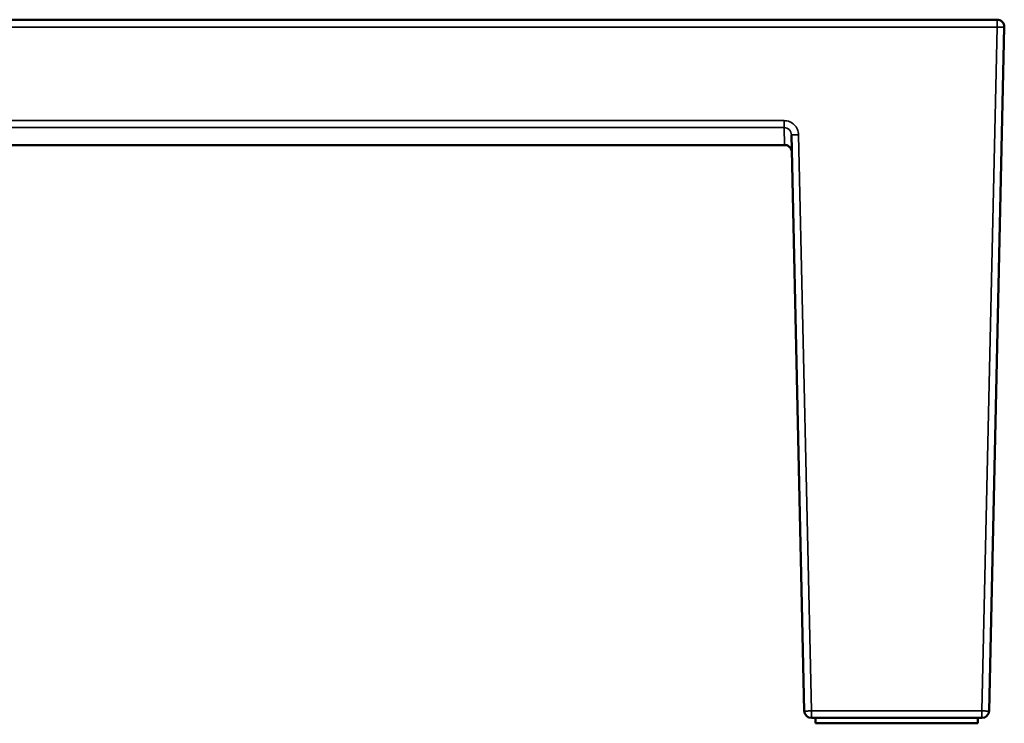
# Model space of a CAD drawing. Header units: millimetres. Extents: x 2057 to 6014, y 1768 to 4066.
# Tile 11 of 13: x 3156 to 4256, y 1768 to 2554. Entities that reach past the tile are written whole.
import ezdxf

# ---------------------------------------------------------------- set-up
doc = ezdxf.new("R2010")
doc.units = ezdxf.units.MM
doc.layers.add('Visibile (ISO)', color=7, linetype='Continuous', lineweight=50)
doc.layers.add('Visibile sottile (ISO)', color=7, linetype='Continuous', lineweight=35)

msp = doc.modelspace()

# ---------------------------------------------------------------- linework, layer by layer
at = {"layer": 'Visibile (ISO)'}
for p, q in [((4248.2, 2553.6), (2064.6, 2553.6)), ((4256.2, 2545.4), (4239.3, 1781.4)), ((4018.4, 2425.1), (4032.7, 1781.4)), ((4010.8, 2413.6), (2302, 2413.6)), ((4010.8, 2413.6), (4010.8, 2413.6)), ((4231.3, 1773.6), (4040.7, 1773.6)), ((4045.5, 1767.6), (4045.5, 1773.6)), ((4226.5, 1767.6), (4226.5, 1773.6)), ((4045.5, 1767.6), (4226.5, 1767.6))]:
    msp.add_line(p, q, dxfattribs=at)
for centre, start, end in [((4248.2, 2545.6), 358.73, 90), ((4040.7, 1781.6), 181.27, 270), ((4231.3, 1781.6), 270, 358.73)]:
    msp.add_arc(centre, 8, start, end, dxfattribs=at)
msp.add_open_spline([(4010.8, 2413.6), (4011.4, 2413.6), (4011.9, 2413.5), (4012.4, 2413.4), (4012.9, 2413.3), (4013.4, 2413.2), (4013.9, 2413), (4014.4, 2412.8), (4014.9, 2412.5), (4015.3, 2412.2), (4015.7, 2411.9), (4016.1, 2411.6), (4016.5, 2411.2), (4016.9, 2410.9), (4017.2, 2410.5), (4017.5, 2410), (4017.8, 2409.6), (4018, 2409.2), (4018.2, 2408.7), (4018.4, 2408.2), (4018.6, 2407.8), (4018.7, 2407.3), (4018.8, 2406.8), (4018.8, 2406.3), (4018.8, 2405.8)], degree=3, knots=[0.022166, 0.022166, 0.022166, 0.022166, 0.215474, 0.215474, 0.215474, 0.410798, 0.410798, 0.410798, 0.606373, 0.606373, 0.606373, 0.799841, 0.799841, 0.799841, 0.992442, 0.992442, 0.992442, 1.185256, 1.185256, 1.185256, 1.378075, 1.378075, 1.378075, 1.570796, 1.570796, 1.570796, 1.570796], dxfattribs=at)
at = {"layer": 'Visibile sottile (ISO)'}
for p, q in [((4248.2, 2545.4), (4248.2, 2553.6)), ((4248.2, 2545.4), (2064.6, 2545.4)), ((4231.3, 1781.4), (4248.2, 2545.4)), ((2302.4, 2440.8), (4010.4, 2440.8)), ((2302.4, 2433), (4010.4, 2433)), ((4010.4, 2433), (4010.4, 2440.8)), ((4010.4, 2433), (4010.8, 2413.6)), ((4026.4, 2425.1), (4040.7, 1781.4)), ((4040.7, 1781.4), (4231.3, 1781.4)), ((4040.7, 1781.4), (4040.7, 1773.6)), ((4231.3, 1781.4), (4231.3, 1773.6))]:
    msp.add_line(p, q, dxfattribs=at)
msp.add_ellipse((4026.4, 2425.2), major_axis=(-8, -0.18), ratio=0.022158, start_param=0, end_param=1.570305, dxfattribs=at)
for points, knots in [([(4248.2, 2545.4), (4248.7, 2545.4), (4249.2, 2545.4), (4249.7, 2545.4), (4250.1, 2545.4), (4250.6, 2545.4), (4251, 2545.4), (4251.5, 2545.4), (4251.9, 2545.3), (4252.3, 2545.3), (4252.7, 2545.3), (4253.1, 2545.3), (4253.5, 2545.3), (4253.8, 2545.3), (4254.2, 2545.3), (4254.5, 2545.3), (4254.6, 2545.3), (4254.8, 2545.3), (4254.9, 2545.3), (4255, 2545.3), (4255, 2545.3), (4255.1, 2545.3), (4255.1, 2545.3), (4255.2, 2545.3), (4255.3, 2545.3), (4255.3, 2545.3), (4255.4, 2545.3), (4255.4, 2545.3), (4255.5, 2545.4), (4255.5, 2545.4), (4255.6, 2545.4), (4255.6, 2545.4), (4255.7, 2545.4), (4255.7, 2545.4), (4255.8, 2545.4), (4255.9, 2545.4), (4255.9, 2545.4), (4256, 2545.4), (4256, 2545.4), (4256, 2545.4), (4256, 2545.4), (4256.1, 2545.4), (4256.1, 2545.4), (4256.1, 2545.4), (4256.1, 2545.4), (4256.1, 2545.4), (4256.1, 2545.4), (4256.2, 2545.4), (4256.2, 2545.4), (4256.2, 2545.4), (4256.2, 2545.4), (4256.2, 2545.4), (4256.2, 2545.4), (4256.2, 2545.4), (4256.2, 2545.4), (4256.2, 2545.4), (4256.2, 2545.4), (4256.2, 2545.4), (4256.2, 2545.4), (4256.2, 2545.4), (4256.2, 2545.4), (4256.2, 2545.4), (4256.2, 2545.4), (4256.2, 2545.4), (4256.2, 2545.4), (4256.2, 2545.4), (4256.2, 2545.4), (4256.2, 2545.4), (4256.2, 2545.4), (4256.2, 2545.4), (4256.2, 2545.4), (4256.2, 2545.4), (4256.2, 2545.4)], [0, 0, 0, 0, 0.790633, 0.790633, 0.790633, 1.581266, 1.581266, 1.581266, 2.372928, 2.372928, 2.372928, 3.164591, 3.164591, 3.164591, 3.947531, 3.947531, 3.947531, 4.339001, 4.339001, 4.339001, 4.534736, 4.534736, 4.534736, 4.73047, 4.73047, 4.73047, 4.924787, 4.924787, 4.924787, 5.119103, 5.119103, 5.119103, 5.31342, 5.31342, 5.31342, 5.702053, 5.702053, 5.702053, 5.896369, 5.896369, 5.896369, 6.090685, 6.090685, 6.090685, 6.285002, 6.285002, 6.285002, 6.481207, 6.481207, 6.481207, 6.677413, 6.677413, 6.677413, 7.069823, 7.069823, 7.069823, 7.462234, 7.462234, 7.462234, 7.854645, 7.854645, 7.854645, 8.639762, 8.639762, 8.639762, 9.424878, 9.424878, 9.424878, 10.992358, 10.992358, 10.992358, 12.562441, 12.562441, 12.562441, 12.562441]), ([(4010.4, 2440.8), (4012.5, 2440.8), (4014.5, 2440.4), (4016.5, 2439.6), (4018.4, 2438.8), (4020.1, 2437.7), (4021.6, 2436.2), (4023.1, 2434.8), (4024.3, 2433), (4025.1, 2431.1), (4025.9, 2429.2), (4026.4, 2427.1), (4026.4, 2425.1)], [-3.124216, -3.124216, -3.124216, -3.124216, -2.737039, -2.737039, -2.737039, -2.349863, -2.349863, -2.349863, -1.962687, -1.962687, -1.962687, -1.57551, -1.57551, -1.57551, -1.57551]), ([(4010.4, 2433), (4011.4, 2433), (4012.5, 2432.8), (4014.4, 2432), (4015.3, 2431.4), (4016.7, 2429.9), (4017.3, 2429.1), (4018.2, 2427.1), (4018.4, 2426.1), (4018.4, 2425.1)], [-3.124216, -3.124216, -3.124216, -3.124216, -2.737039, -2.737039, -2.349863, -2.349863, -1.962687, -1.962687, -1.57551, -1.57551, -1.57551, -1.57551]), ([(4040.7, 1781.4), (4040.2, 1781.4), (4039.7, 1781.4), (4039.3, 1781.4), (4038.8, 1781.4), (4038.3, 1781.4), (4037.9, 1781.4), (4037.4, 1781.4), (4037, 1781.3), (4036.6, 1781.3), (4036.2, 1781.3), (4035.8, 1781.3), (4035.4, 1781.3), (4035.1, 1781.3), (4034.7, 1781.3), (4034.4, 1781.3), (4034.3, 1781.3), (4034.2, 1781.3), (4034, 1781.3), (4034, 1781.3), (4033.9, 1781.3), (4033.8, 1781.3), (4033.8, 1781.3), (4033.7, 1781.3), (4033.6, 1781.3), (4033.6, 1781.3), (4033.5, 1781.3), (4033.5, 1781.3), (4033.4, 1781.4), (4033.4, 1781.4), (4033.3, 1781.4), (4033.3, 1781.4), (4033.2, 1781.4), (4033.2, 1781.4), (4033.2, 1781.4), (4033.1, 1781.4), (4033.1, 1781.4), (4033, 1781.4), (4033, 1781.4), (4033, 1781.4), (4033, 1781.4), (4032.9, 1781.4), (4032.9, 1781.4), (4032.9, 1781.4), (4032.8, 1781.4), (4032.8, 1781.4), (4032.8, 1781.4), (4032.8, 1781.4), (4032.8, 1781.4), (4032.8, 1781.4), (4032.8, 1781.4), (4032.7, 1781.4), (4032.7, 1781.4), (4032.7, 1781.4), (4032.7, 1781.4), (4032.7, 1781.4), (4032.7, 1781.4), (4032.7, 1781.4), (4032.7, 1781.4), (4032.7, 1781.4), (4032.7, 1781.4), (4032.7, 1781.4), (4032.7, 1781.4), (4032.7, 1781.4), (4032.7, 1781.4), (4032.7, 1781.4), (4032.7, 1781.4), (4032.7, 1781.4), (4032.7, 1781.4), (4032.7, 1781.4), (4032.7, 1781.4), (4032.7, 1781.4), (4032.7, 1781.4), (4032.7, 1781.4), (4032.7, 1781.4), (4032.7, 1781.4)], [0, 0, 0, 0, 0.790633, 0.790633, 0.790633, 1.581266, 1.581266, 1.581266, 2.372928, 2.372928, 2.372928, 3.164591, 3.164591, 3.164591, 3.947531, 3.947531, 3.947531, 4.339001, 4.339001, 4.339001, 4.534736, 4.534736, 4.534736, 4.73047, 4.73047, 4.73047, 4.924787, 4.924787, 4.924787, 5.119103, 5.119103, 5.119103, 5.31342, 5.31342, 5.31342, 5.507736, 5.507736, 5.507736, 5.702053, 5.702053, 5.702053, 5.896369, 5.896369, 5.896369, 6.090685, 6.090685, 6.090685, 6.285002, 6.285002, 6.285002, 6.481207, 6.481207, 6.481207, 6.677413, 6.677413, 6.677413, 7.069823, 7.069823, 7.069823, 7.462234, 7.462234, 7.462234, 7.854645, 7.854645, 7.854645, 8.639762, 8.639762, 8.639762, 9.424878, 9.424878, 9.424878, 10.992358, 10.992358, 10.992358, 12.562441, 12.562441, 12.562441, 12.562441]), ([(4239.3, 1781.4), (4239.3, 1781.4), (4239.3, 1781.4), (4239.3, 1781.4), (4239.3, 1781.4), (4239.3, 1781.4), (4239.3, 1781.4), (4239.3, 1781.4), (4239.3, 1781.4), (4239.3, 1781.4), (4239.3, 1781.4), (4239.3, 1781.4), (4239.3, 1781.4), (4239.3, 1781.4), (4239.3, 1781.4), (4239.3, 1781.4), (4239.3, 1781.4), (4239.3, 1781.4), (4239.3, 1781.4), (4239.3, 1781.4), (4239.3, 1781.4), (4239.3, 1781.4), (4239.2, 1781.4), (4239.2, 1781.4), (4239.2, 1781.4), (4239.2, 1781.4), (4239.2, 1781.4), (4239.2, 1781.4), (4239.2, 1781.4), (4239.2, 1781.4), (4239.1, 1781.4), (4239.1, 1781.4), (4239.1, 1781.4), (4239.1, 1781.4), (4239.1, 1781.4), (4239, 1781.4), (4239, 1781.4), (4239, 1781.4), (4238.9, 1781.4), (4238.9, 1781.4), (4238.9, 1781.4), (4238.8, 1781.4), (4238.8, 1781.4), (4238.7, 1781.4), (4238.7, 1781.4), (4238.7, 1781.4), (4238.6, 1781.4), (4238.6, 1781.4), (4238.5, 1781.3), (4238.4, 1781.3), (4238.4, 1781.3), (4238.3, 1781.3), (4238.3, 1781.3), (4238.2, 1781.3), (4238.1, 1781.3), (4238.1, 1781.3), (4238, 1781.3), (4238, 1781.3), (4237.8, 1781.3), (4237.7, 1781.3), (4237.5, 1781.3), (4237.2, 1781.3), (4236.9, 1781.3), (4236.6, 1781.3), (4236.2, 1781.3), (4235.8, 1781.3), (4235.4, 1781.3), (4235, 1781.3), (4234.6, 1781.4), (4234.1, 1781.4), (4233.7, 1781.4), (4233.2, 1781.4), (4232.7, 1781.4), (4232.3, 1781.4), (4231.8, 1781.4), (4231.3, 1781.4)], [-12.562441, -12.562441, -12.562441, -12.562441, -10.993948, -10.993948, -10.993948, -9.425843, -9.425843, -9.425843, -8.64112, -8.64112, -8.64112, -7.856396, -7.856396, -7.856396, -7.463397, -7.463397, -7.463397, -7.070397, -7.070397, -7.070397, -6.677398, -6.677398, -6.677398, -6.480898, -6.480898, -6.480898, -6.284398, -6.284398, -6.284398, -6.090208, -6.090208, -6.090208, -5.896019, -5.896019, -5.896019, -5.701829, -5.701829, -5.701829, -5.507639, -5.507639, -5.507639, -5.313449, -5.313449, -5.313449, -5.11926, -5.11926, -5.11926, -4.92507, -4.92507, -4.92507, -4.73088, -4.73088, -4.73088, -4.535115, -4.535115, -4.535115, -4.33935, -4.33935, -4.33935, -3.947819, -3.947819, -3.947819, -3.164758, -3.164758, -3.164758, -2.373335, -2.373335, -2.373335, -1.581911, -1.581911, -1.581911, -0.790956, -0.790956, -0.790956, 0, 0, 0, 0])]:
    msp.add_open_spline(points, degree=3, knots=knots, dxfattribs=at)

doc.saveas('drawing.dxf')
